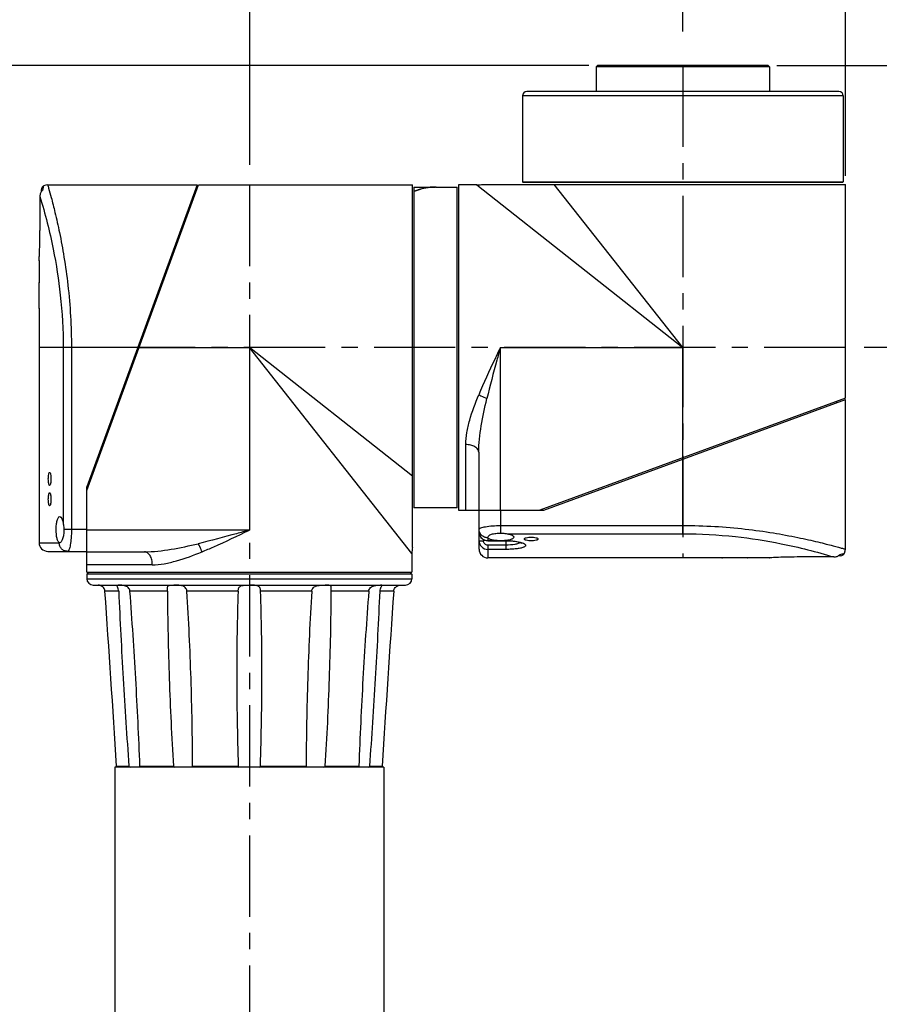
# Model space of a CAD drawing. Header units: millimetres. Extents: x 12 to 2508, y 25 to 1770.
# Tile 35 of 52: x 1537 to 1735, y 1171 to 1398. Entities that reach past the tile are written whole.
import ezdxf

# ---------------------------------------------------------------- set-up
doc = ezdxf.new("R2010")
doc.units = ezdxf.units.MM
doc.linetypes.add('CENTER', pattern=[0.6, 0.375, -0.075, 0.075, -0.075])
for name, color, linetype in [('ARM1_ABL4', 7, 'Continuous'), ('ARM1_PIPE_PBL5', 7, 'Continuous'), ('ARM2_ABL33', 7, 'Continuous'), ('COVER_S_PBL24', 7, 'Continuous'), ('COVER_S_PBL30', 7, 'Continuous'), ('FLANGE_E_PBL3', 7, 'Continuous'), ('FLANGE_J5_PBL34', 7, 'Continuous'), ('HOLDER_S_PBL18', 7, 'Continuous'), ('HOLDER_S_PBL37', 7, 'Continuous'), ('MODULE_S_ABL17', 7, 'Continuous'), ('MODULE_S_ABL2', 7, 'Continuous'), ('new_view_6_VBL0', 7, 'Continuous'), ('PIPE2_PBL43', 7, 'Continuous'), ('RING_S_PBL44', 7, 'Continuous')]:
    doc.layers.add(name, color=color, linetype=linetype)
doc.styles.get("Standard").update_dxf_attribs({"font": 'arial.ttf'})
doc.dimstyles.new('DIMSTYLE_4', dxfattribs={"dimtxt": 16, "dimasz": 12, "dimexe": 1, "dimexo": 0.5, "dimgap": 1, "dimtad": 1, "dimdsep": 46, "dimtxsty": 'Standard', "dimblk": '_FILLED', "dimblk1": '_FILLED', "dimblk2": '_FILLED', "dimcen": 0.09, "dimclrt": 134, "dimazin": 2, "dimtp": 0.5, "dimtm": 0.5, "dimtfac": 1, "dimtofl": 0, "dimtmove": 0, "dimatfit": 3, "dimldrblk": '_FILLED', "dimfxl": 1, "dimtolj": 1, "dimarcsym": 0})
doc.dimstyles.new('DIMSTYLE_6', dxfattribs={"dimtxt": 16, "dimasz": 12, "dimexe": 1, "dimexo": 0.5, "dimgap": 1, "dimtad": 1, "dimdec": 0, "dimdsep": 46, "dimtxsty": 'Standard', "dimblk": '_FILLED', "dimblk1": '_FILLED', "dimblk2": '_FILLED', "dimcen": 0.09, "dimclrt": 134, "dimazin": 2, "dimtp": 1.2, "dimtm": 1.2, "dimtfac": 1, "dimtdec": 0, "dimtofl": 0, "dimtmove": 0, "dimatfit": 3, "dimldrblk": '_FILLED', "dimfxl": 1, "dimtolj": 1, "dimarcsym": 0})
doc.dimstyles.new('DIMSTYLE_7', dxfattribs={"dimtxt": 10, "dimasz": 6, "dimexe": 1, "dimexo": 0.5, "dimtad": 1, "dimdsep": 46, "dimtxsty": 'Standard', "dimblk": '_FILLED', "dimblk1": '_FILLED', "dimblk2": '_FILLED', "dimcen": 0.09, "dimclrt": 134, "dimazin": 2, "dimtp": 0.2, "dimtm": 0.2, "dimtfac": 1, "dimtofl": 0, "dimtmove": 0, "dimatfit": 1, "dimldrblk": '_FILLED', "dimfxl": 1, "dimtolj": 1, "dimarcsym": 0})
doc.dimstyles.new('DIMSTYLE_8', dxfattribs={"dimtxt": 10, "dimasz": 6, "dimexe": 1, "dimexo": 0.5, "dimtad": 1, "dimdec": 3, "dimdsep": 46, "dimtxsty": 'Standard', "dimblk": '_FILLED', "dimblk1": '_FILLED', "dimblk2": '_FILLED', "dimcen": 0.09, "dimclrt": 134, "dimazin": 2, "dimtol": 1, "dimtp": 0.015, "dimtfac": 0.6, "dimtdec": 3, "dimtofl": 0, "dimtmove": 0, "dimatfit": 1, "dimldrblk": '_FILLED', "dimfxl": 1, "dimtolj": 1, "dimarcsym": 0})

# ---------------------------------------------------------------- blocks, each defined once
blk = doc.blocks.new('COVER_S_PBL24', base_point=(2199.77, 1612.85))
at = {"layer": 'COVER_S_PBL24', "color": 7}
for p, q in [((2183.52, 1655.1), (2218.02, 1655.1)), ((2218.02, 1655.1), (2192.52, 1585.5)), ((2182.02, 1653.96), (2182.02, 1653.48)), ((2181.72, 1652.42), (2181.72, 1644.6)), ((2181.52, 1637.63), (2181.52, 1637.6)), ((2181.52, 1637.6), (2181.52, 1632.6)), ((2181.52, 1632.6), (2181.52, 1632.5)), ((2181.52, 1626.7), (2181.52, 1626.6)), ((2181.52, 1626.69), (2181.52, 1626.6)), ((2181.52, 1626.6), (2181.52, 1572.6)), ((2192.52, 1574.1), (2192.52, 1585.5)), ((2186.29, 1572.6), (2186.22, 1572.6)), ((2183.52, 1570.6), (2192.52, 1570.6))]:
    blk.add_line(p, q, dxfattribs=at)
at = {"layer": 'COVER_S_PBL24', "color": 2}
for p, q in [((2187.08, 1617.6), (2187.08, 1577.09)), ((2204.28, 1617.6), (2187.08, 1617.6)), ((2188.98, 1617.6), (2188.98, 1575.6)), ((2192.52, 1575.6), (2187.25, 1575.6)), ((2181.52, 1572.6), (2186.16, 1572.6))]:
    blk.add_line(p, q, dxfattribs=at)
at = {"layer": 'COVER_S_PBL24', "color": 7}
for points in [[(2183.52, 1655.1), (2183.11, 1655.05), (2182.57, 1654.86), (2182.52, 1654.83)], [(2182.52, 1654.83), (2182.41, 1654.76), (2182.2, 1654.54), (2182.06, 1654.26), (2182.02, 1653.96)]]:
    blk.add_lwpolyline(points, dxfattribs=at)
for centre, radius, start, end in [((2183.71, 1652.46), 1.98, 134.2954, 137.9221), ((2061.52, 1629.6), 120.04, 0.0002, 1.4323), ((2183.52, 1572.6), 2, 180, 270)]:
    blk.add_arc(centre, radius, start, end, dxfattribs=at)
at = {"layer": 'COVER_S_PBL24', "color": 2}
for centre, radius, start, end in [((2188.22, 1572.6), 2.06, 180.0001, 180.4701), ((2186.16, 1572.84), 0.248, 270.0743, 275.0645)]:
    blk.add_arc(centre, radius, start, end, dxfattribs=at)
for points, knots in [([(2183.52, 1655.1), (2183.59, 1654.86), (2183.85, 1653.9), (2184.44, 1651.79), (2185.29, 1648.38), (2186.32, 1643.79), (2187.35, 1638.21), (2188.58, 1629.39), (2188.98, 1622.4), (2188.98, 1617.6)], [0, 0, 0, 0, 0.019885, 0.07841, 0.172471, 0.297679, 0.448936, 0.620664, 1, 1, 1, 1]), ([(2182.52, 1654.83), (2182.51, 1654.83), (2182.51, 1654.8), (2182.5, 1654.76), (2182.49, 1654.69), (2182.47, 1654.59), (2182.44, 1654.46), (2182.39, 1654.22), (2182.36, 1654.02), (2182.33, 1653.88)], [0, 0, 0, 0, 0.015535, 0.060115, 0.134208, 0.239266, 0.376721, 0.547586, 1, 1, 1, 1]), ([(2181.72, 1652.42), (2182.93, 1648.42), (2184.83, 1640.9), (2186.66, 1629.24), (2187.08, 1621.64), (2187.08, 1617.6)], [0, 0, 0, 0, 0.355025, 0.6571, 1, 1, 1, 1]), ([(2188.98, 1575.6), (2188.98, 1574.95), (2188.94, 1573.76), (2188.77, 1572.22), (2188.53, 1571.21), (2188.3, 1570.72), (2188.15, 1570.6), (2188.08, 1570.6)], [0, 0, 0, 0, 0.370978, 0.685645, 0.900141, 0.962847, 1, 1, 1, 1]), ([(2188.08, 1570.6), (2187.83, 1570.6), (2187.33, 1570.7), (2186.69, 1571.14), (2186.26, 1571.8), (2186.16, 1572.32), (2186.16, 1572.58)], [0, 0, 0, 0, 0.245447, 0.493519, 0.745386, 1, 1, 1, 1])]:
    blk.add_open_spline(points, degree=3, knots=knots, dxfattribs=at)
at = {"layer": 'COVER_S_PBL24', "color": 7}
for points in [[(2181.87, 1653.19), (2181.77, 1652.95), (2181.72, 1652.68), (2181.72, 1652.42)], [(2182.24, 1653.79), (2182.09, 1653.61), (2181.96, 1653.41), (2181.87, 1653.19)]]:
    blk.add_open_spline(points, degree=3, dxfattribs=at)
for points, knots in [([(2181.52, 1637.6), (2181.5, 1637.42), (2181.56, 1638.37), (2181.58, 1638.77), (2181.65, 1640.18), (2181.7, 1642.02), (2181.72, 1643.7), (2181.72, 1644.6)], [0, 0, 0, 0, 0.076215, 0.168696, 0.293087, 0.617447, 1, 1, 1, 1]), ([(2181.52, 1626.6), (2181.52, 1626.67), (2181.52, 1626.97), (2181.54, 1627.58), (2181.55, 1628.51), (2181.55, 1629.21), (2181.55, 1629.6)], [0, 0, 0, 0, 0.076144, 0.29291, 0.617307, 1, 1, 1, 1]), ([(2183.65, 1587.3), (2183.65, 1587.49), (2183.66, 1587.84), (2183.72, 1588.32), (2183.78, 1588.62), (2183.89, 1588.8), (2183.94, 1588.8)], [0, 0, 0, 0, 0.369755, 0.68321, 0.897619, 1, 1, 1, 1]), ([(2183.94, 1585.8), (2183.89, 1585.8), (2183.78, 1585.97), (2183.72, 1586.27), (2183.66, 1586.75), (2183.65, 1587.1), (2183.65, 1587.3)], [0, 0, 0, 0, 0.102382, 0.31679, 0.630245, 1, 1, 1, 1]), ([(2183.94, 1588.8), (2184, 1588.8), (2184.11, 1588.62), (2184.18, 1588.32), (2184.25, 1587.84), (2184.26, 1587.49), (2184.26, 1587.3)], [0, 0, 0, 0, 0.103383, 0.31819, 0.631085, 1, 1, 1, 1]), ([(2184.26, 1587.3), (2184.26, 1587.1), (2184.25, 1586.75), (2184.18, 1586.27), (2184.11, 1585.97), (2184, 1585.8), (2183.94, 1585.8)], [0, 0, 0, 0, 0.368913, 0.681808, 0.896616, 1, 1, 1, 1]), ([(2183.65, 1582.6), (2183.65, 1582.79), (2183.66, 1583.14), (2183.72, 1583.62), (2183.78, 1583.92), (2183.89, 1584.1), (2183.94, 1584.1)], [0, 0, 0, 0, 0.369755, 0.68321, 0.897619, 1, 1, 1, 1]), ([(2183.94, 1581.1), (2183.89, 1581.1), (2183.78, 1581.27), (2183.72, 1581.57), (2183.66, 1582.05), (2183.65, 1582.4), (2183.65, 1582.6)], [0, 0, 0, 0, 0.102382, 0.31679, 0.630245, 1, 1, 1, 1]), ([(2183.94, 1584.1), (2184, 1584.1), (2184.11, 1583.92), (2184.18, 1583.62), (2184.25, 1583.14), (2184.26, 1582.79), (2184.26, 1582.6)], [0, 0, 0, 0, 0.103383, 0.31819, 0.631085, 1, 1, 1, 1]), ([(2184.26, 1582.6), (2184.26, 1582.4), (2184.25, 1582.05), (2184.18, 1581.57), (2184.11, 1581.27), (2184, 1581.1), (2183.94, 1581.1)], [0, 0, 0, 0, 0.368913, 0.681808, 0.896616, 1, 1, 1, 1]), ([(2185.46, 1575.6), (2185.46, 1575.99), (2185.5, 1576.71), (2185.63, 1577.55), (2185.81, 1578.09), (2185.96, 1578.4), (2186.16, 1578.6), (2186.29, 1578.6)], [0, 0, 0, 0, 0.360277, 0.66585, 0.785509, 0.879751, 1, 1, 1, 1]), ([(2186.29, 1578.6), (2186.49, 1578.6), (2186.76, 1578.21), (2186.95, 1577.69), (2187.04, 1577.3), (2187.08, 1577.09)], [0, 0, 0, 0, 0.338756, 0.6312, 1, 1, 1, 1]), ([(2187.08, 1577.09), (2187.1, 1576.97), (2187.19, 1576.48), (2187.25, 1575.98), (2187.25, 1575.6)], [0, 0, 0, 0, 0.235411, 1, 1, 1, 1]), ([(2186.22, 1572.6), (2186.09, 1572.64), (2185.84, 1572.97), (2185.53, 1573.96), (2185.46, 1574.91), (2185.46, 1575.6)], [0, 0, 0, 0, 0.129193, 0.348262, 1, 1, 1, 1]), ([(2187.25, 1575.6), (2187.25, 1575.2), (2187.2, 1574.48), (2187.03, 1573.64), (2186.81, 1573.1), (2186.64, 1572.79), (2186.42, 1572.6), (2186.29, 1572.6)], [0, 0, 0, 0, 0.356905, 0.660298, 0.780317, 0.876063, 1, 1, 1, 1])]:
    blk.add_open_spline(points, degree=3, knots=knots, dxfattribs=at)
at = {"layer": 'COVER_S_PBL24', "color": 2}
blk.add_open_spline([(2186.22, 1572.6), (2186.21, 1572.6), (2186.19, 1572.6), (2186.18, 1572.6)], degree=3, dxfattribs=at)
blk = doc.blocks.new('HOLDER_S_PBL37', base_point=(2230.07, 1610.45))
at = {"layer": 'HOLDER_S_PBL37', "color": 7}
for p, q in [((2192.52, 1584.6), (2218.32, 1655.1)), ((2218.32, 1655.1), (2267.62, 1655.1)), ((2267.62, 1571.51), (2267.62, 1655.1)), ((2217.28, 1653.1), (2217.59, 1653.1)), ((2192.52, 1565.8), (2192.52, 1584.6)), ((2192.52, 1570.5), (2205.85, 1570.5)), ((2267.52, 1570.1), (2267.52, 1565.8)), ((2192.52, 1565.8), (2267.52, 1565.8))]:
    blk.add_line(p, q, dxfattribs=at)
at = {"layer": 'HOLDER_S_PBL37', "color": 2}
for p, q in [((2204.28, 1617.6), (2230.02, 1617.6)), ((2230.02, 1617.6), (2230.02, 1575.5)), ((2267.52, 1570.1), (2230.02, 1617.6)), ((2267.62, 1587.91), (2230.02, 1617.6)), ((2230.02, 1575.5), (2192.52, 1575.5)), ((2207.64, 1567.5), (2192.52, 1567.5))]:
    blk.add_line(p, q, dxfattribs=at)
at = {"layer": 'HOLDER_S_PBL37', "color": 7}
blk.add_arc((2277.53, 1570.1), 10.01, 171.8955, 179.9942, dxfattribs=at)
at = {"layer": 'HOLDER_S_PBL37', "color": 2}
for points, knots in [([(2230.02, 1575.5), (2229.03, 1575.22), (2225.11, 1574.14), (2221.19, 1573.08), (2218.22, 1572.37)], [0, 0, 0, 0, 0.251279, 1, 1, 1, 1]), ([(2219.1, 1570.5), (2220.01, 1570.87), (2223.69, 1572.45), (2227.3, 1574.19), (2230.02, 1575.5)], [0, 0, 0, 0, 0.245874, 1, 1, 1, 1]), ([(2205.85, 1570.5), (2207.9, 1570.5), (2212.07, 1571), (2216.15, 1571.88), (2218.22, 1572.37)], [0, 0, 0, 0, 0.489936, 1, 1, 1, 1]), ([(2219.1, 1570.5), (2219.04, 1570.67), (2218.79, 1571.31), (2218.49, 1571.94), (2218.22, 1572.37)], [0, 0, 0, 0, 0.263076, 1, 1, 1, 1]), ([(2207.64, 1567.5), (2207.64, 1567.88), (2207.56, 1568.62), (2207.19, 1569.59), (2206.63, 1570.3), (2206.09, 1570.5), (2205.85, 1570.5)], [0, 0, 0, 0, 0.304409, 0.580241, 0.809815, 1, 1, 1, 1]), ([(2207.64, 1567.5), (2208.56, 1567.5), (2210.45, 1567.7), (2214.32, 1568.64), (2217.18, 1569.71), (2219.1, 1570.5)], [0, 0, 0, 0, 0.231676, 0.477405, 1, 1, 1, 1])]:
    blk.add_open_spline(points, degree=3, knots=knots, dxfattribs=at)
blk = doc.blocks.new('MODULE_S_ABL2', base_point=(2058.872, 1416.348))
at = {"layer": 'COVER_S_PBL24'}
blk.add_blockref('COVER_S_PBL24', (2199.766, 1612.848), dxfattribs=at)
at = {"layer": 'HOLDER_S_PBL37'}
blk.add_blockref('HOLDER_S_PBL37', (2230.067, 1610.446), dxfattribs=at)
blk = doc.blocks.new('_FILLED')
at = {"color": 0, "linetype": 'ByBlock'}
blk.add_solid([(0, 0), (-1, 0.2), (-1, -0.2)], dxfattribs=at)
blk = doc.blocks.new('*D14')
at = {"color": 134, "transparency": 16777216}
for p, q in [((2308.32, 1682.6), (1898.52, 1682.6)), ((1902.52, 1682.6), (1902.52, 1162.6)), ((1902.52, 642.6), (1902.52, 1162.6)), ((2153.52, 642.6), (1898.52, 642.6))]:
    blk.add_line(p, q, dxfattribs=at)
at = {"color": 134, "transparency": 16777216, "xscale": 12, "yscale": 12, "zscale": 12}
for p, rotation in [((1902.52, 1682.6), 90), ((1902.52, 642.6), 270)]:
    blk.add_blockref('_FILLED', p, dxfattribs=dict(at, rotation=rotation))
at = {"color": 134, "transparency": 16777216, "insert": (1882.52, 1162.6), "char_height": 16, "width": 49.0667, "attachment_point": 2, "rotation": 90, "line_spacing_factor": 0.9}
blk.add_mtext('1040', dxfattribs=at)
blk = doc.blocks.new('*D16')
at = {"color": 134, "transparency": 16777216}
for p, q in [((2230.02, 1726.6), (2230.02, 1668.97)), ((2330.02, 1690.45), (2330.02, 1726.6)), ((2230.02, 1722.6), (2280.02, 1722.6)), ((2330.02, 1722.6), (2280.02, 1722.6))]:
    blk.add_line(p, q, dxfattribs=at)
at = {"color": 134, "transparency": 16777216, "xscale": 12, "yscale": 12, "zscale": 12, "rotation": 180}
blk.add_blockref('_FILLED', (2230.02, 1722.6), dxfattribs=at)
at = {"color": 134, "transparency": 16777216, "xscale": 12, "yscale": 12, "zscale": 12}
blk.add_blockref('_FILLED', (2330.02, 1722.6), dxfattribs=at)
at = {"color": 134, "transparency": 16777216, "insert": (2280.02, 1742.6), "char_height": 16, "width": 36.8, "attachment_point": 2, "line_spacing_factor": 0.9}
blk.add_mtext('100', dxfattribs=at)
blk = doc.blocks.new('*D17')
at = {"color": 134, "transparency": 16777216}
for p, q in [((2330.02, 1705.8), (2330.02, 1726.6)), ((2367.52, 1657.2), (2367.52, 1726.6)), ((2330.02, 1722.6), (2348.77, 1722.6)), ((2367.52, 1722.6), (2348.77, 1722.6)), ((2348.77, 1722.6), (2446.74, 1722.6))]:
    blk.add_line(p, q, dxfattribs=at)
at = {"color": 134, "transparency": 16777216, "xscale": 12, "yscale": 12, "zscale": 12, "rotation": 180}
blk.add_blockref('_FILLED', (2330.02, 1722.6), dxfattribs=at)
at = {"color": 134, "transparency": 16777216, "xscale": 12, "yscale": 12, "zscale": 12}
blk.add_blockref('_FILLED', (2367.52, 1722.6), dxfattribs=at)
at = {"color": 134, "transparency": 16777216, "insert": (2391.56, 1742.6), "char_height": 16, "width": 55.1704, "attachment_point": 1, "line_spacing_factor": 0.9}
blk.add_mtext('(37.5)', dxfattribs=at)
blk = doc.blocks.new('*D18')
at = {"color": 134, "transparency": 16777216}
for p, q in [((2351.72, 1682.6), (2411.52, 1682.6)), ((2407.52, 1682.6), (2407.52, 1650.1)), ((2407.52, 1617.6), (2407.52, 1650.1)), ((2411.52, 1617.6), (2371.81, 1617.6))]:
    blk.add_line(p, q, dxfattribs=at)
at = {"color": 134, "transparency": 16777216, "xscale": 12, "yscale": 12, "zscale": 12}
for p, rotation in [((2407.52, 1682.6), 90), ((2407.52, 1617.6), 270)]:
    blk.add_blockref('_FILLED', p, dxfattribs=dict(at, rotation=rotation))
at = {"color": 134, "transparency": 16777216, "insert": (2387.52, 1650.1), "char_height": 16, "width": 24.5333, "attachment_point": 2, "rotation": 90, "line_spacing_factor": 0.9}
blk.add_mtext('65', dxfattribs=at)
blk = doc.blocks.new('*D15')
at = {"color": 134, "transparency": 16777216}
for p, q in [((2095.02, 1242.64), (2095.02, 1726.6)), ((2230.02, 1726.6), (2230.02, 1659.71)), ((2095.02, 1722.6), (2162.52, 1722.6)), ((2230.02, 1722.6), (2162.52, 1722.6))]:
    blk.add_line(p, q, dxfattribs=at)
at = {"color": 134, "transparency": 16777216, "xscale": 12, "yscale": 12, "zscale": 12, "rotation": 180}
blk.add_blockref('_FILLED', (2095.02, 1722.6), dxfattribs=at)
at = {"color": 134, "transparency": 16777216, "xscale": 12, "yscale": 12, "zscale": 12}
blk.add_blockref('_FILLED', (2230.02, 1722.6), dxfattribs=at)
at = {"color": 134, "transparency": 16777216, "insert": (2162.52, 1742.6), "char_height": 16, "width": 36.8, "attachment_point": 2, "line_spacing_factor": 0.9}
blk.add_mtext('135', dxfattribs=at)
blk = doc.blocks.new('*D24')
at = {"color": 134, "transparency": 16777216}
for p, q in [((2022.52, 1232.6), (2022.52, 1766.6)), ((2367.52, 1657.2), (2367.52, 1766.6)), ((2022.52, 1762.6), (2195.02, 1762.6)), ((2367.52, 1762.6), (2195.02, 1762.6))]:
    blk.add_line(p, q, dxfattribs=at)
at = {"color": 134, "transparency": 16777216, "xscale": 12, "yscale": 12, "zscale": 12, "rotation": 180}
blk.add_blockref('_FILLED', (2022.52, 1762.6), dxfattribs=at)
at = {"color": 134, "transparency": 16777216, "xscale": 12, "yscale": 12, "zscale": 12}
blk.add_blockref('_FILLED', (2367.52, 1762.6), dxfattribs=at)
at = {"color": 134, "transparency": 16777216, "insert": (2195.02, 1782.6), "char_height": 16, "width": 50.3111, "attachment_point": 2, "line_spacing_factor": 0.9}
blk.add_mtext('(345)', dxfattribs=at)
blk = doc.blocks.new('COVER_S_PBL30', base_point=(2325.27, 1587.35))
at = {"layer": 'COVER_S_PBL30', "color": 7}
for p, q in [((2297.92, 1580.1), (2367.52, 1605.6)), ((2367.52, 1571.1), (2367.52, 1605.6)), ((2283.02, 1571.1), (2283.02, 1580.1)), ((2286.52, 1580.1), (2297.92, 1580.1)), ((2285.03, 1573.8), (2285.02, 1573.87)), ((2285.02, 1573.04), (2289.22, 1573.04)), ((2339.02, 1569.1), (2285.02, 1569.1)), ((2339.02, 1569.1), (2339.12, 1569.1)), ((2344.92, 1569.1), (2345.02, 1569.1)), ((2344.92, 1569.1), (2345.02, 1569.1)), ((2350.02, 1569.1), (2345.02, 1569.1)), ((2350.02, 1569.1), (2350.06, 1569.1)), ((2364.84, 1569.3), (2357.02, 1569.3)), ((2366.38, 1569.6), (2365.9, 1569.6))]:
    blk.add_line(p, q, dxfattribs=at)
at = {"layer": 'COVER_S_PBL30', "color": 2}
for p, q in [((2330.02, 1574.66), (2330.02, 1591.86)), ((2288.02, 1574.83), (2288.02, 1580.1)), ((2288.02, 1576.56), (2330.02, 1576.56)), ((2285.02, 1573.74), (2285.02, 1573.04)), ((2289.51, 1574.66), (2330.02, 1574.66)), ((2283.02, 1573.05), (2284.02, 1573.05)), ((2284.02, 1573.34), (2284.02, 1573.05)), ((2285.02, 1573.08), (2287.06, 1573.08)), ((2285.02, 1572.04), (2285.02, 1569.1)), ((2289.22, 1572.04), (2285.02, 1572.04)), ((2288.97, 1573.08), (2289.22, 1573.08)), ((2289.22, 1571.05), (2289.22, 1573.08)), ((2289.22, 1571.05), (2285.02, 1571.05))]:
    blk.add_line(p, q, dxfattribs=at)
at = {"layer": 'COVER_S_PBL30', "color": 7}
for points in [[(2283.02, 1575.08), (2283.04, 1574.77), (2283.18, 1574.28), (2283.44, 1573.83), (2283.8, 1573.46), (2284.24, 1573.2), (2284.73, 1573.07), (2285.02, 1573.04)], [(2289.22, 1573.04), (2289.95, 1573.03), (2290.85, 1572.96), (2291.66, 1572.84), (2292.27, 1572.7), (2292.65, 1572.58), (2292.85, 1572.49), (2292.89, 1572.47)], [(2367.25, 1570.09), (2367.28, 1570.15), (2367.47, 1570.69), (2367.52, 1571.1)], [(2366.38, 1569.6), (2366.68, 1569.64), (2366.96, 1569.78), (2367.18, 1569.99), (2367.25, 1570.1)]]:
    blk.add_lwpolyline(points, dxfattribs=at)
at = {"layer": 'COVER_S_PBL30', "color": 2}
for centre, radius, start, end in [((2285.02, 1575.08), 2, 179.9825, 269.9761), ((2285.02, 1575.8), 2.06, 269.5475, 269.9999), ((2285.02, 1573.05), 2, 179.9957, 269.9925), ((2291.46, 1568.51), 4.33, 69.8881, 70.7773)]:
    blk.add_arc(centre, radius, start, end, dxfattribs=at)
at = {"layer": 'COVER_S_PBL30', "color": 7}
for centre, radius, start, end in [((2285.02, 1571.1), 2, 180, 270), ((2342.02, 1449.09), 120.04, 90.0002, 91.4323), ((2364.88, 1571.29), 1.98, 312.078, 315.7043)]:
    blk.add_arc(centre, radius, start, end, dxfattribs=at)
at = {"layer": 'COVER_S_PBL30', "color": 2}
for points, knots in [([(2283.02, 1575.66), (2283.02, 1575.72), (2283.14, 1575.88), (2283.63, 1576.11), (2284.64, 1576.34), (2286.19, 1576.52), (2287.37, 1576.56), (2288.02, 1576.56)], [0, 0, 0, 0, 0.037151, 0.09985, 0.314351, 0.629026, 1, 1, 1, 1]), ([(2285, 1573.74), (2284.74, 1573.74), (2284.22, 1573.84), (2283.57, 1574.27), (2283.12, 1574.9), (2283.02, 1575.41), (2283.02, 1575.66)], [0, 0, 0, 0, 0.254544, 0.506373, 0.754489, 1, 1, 1, 1]), ([(2330.02, 1576.56), (2332.47, 1576.56), (2337.28, 1576.42), (2344.24, 1575.82), (2350.63, 1574.93), (2355.48, 1574.03), (2358.9, 1573.29), (2361.08, 1572.79), (2362.97, 1572.32), (2364.53, 1571.92), (2365.79, 1571.58), (2366.57, 1571.37), (2367.11, 1571.21), (2367.25, 1571.18), (2367.58, 1571.07), (2367.52, 1571.1)], [0, 0, 0, 0, 0.193425, 0.379421, 0.551117, 0.702351, 0.768536, 0.827548, 0.878764, 0.9216, 0.955533, 0.980118, 0.988792, 0.995012, 1, 1, 1, 1]), ([(2330.02, 1574.66), (2334.06, 1574.66), (2341.66, 1574.24), (2353.32, 1572.41), (2360.84, 1570.51), (2364.84, 1569.3)], [0, 0, 0, 0, 0.3429, 0.644974, 1, 1, 1, 1]), ([(2285.02, 1572.04), (2284.76, 1572.04), (2284.23, 1572.26), (2284.02, 1572.8), (2284.02, 1573.05)], [0, 0, 0, 0, 0.499592, 1, 1, 1, 1]), ([(2289.22, 1573.08), (2289.91, 1573.08), (2291.14, 1573), (2292.37, 1572.77), (2292.88, 1572.59)], [0, 0, 0, 0, 0.560724, 1, 1, 1, 1]), ([(2292.52, 1572.63), (2292.37, 1572.52), (2291.95, 1572.34), (2290.85, 1572.09), (2289.9, 1572.04), (2289.22, 1572.04)], [0, 0, 0, 0, 0.163766, 0.396179, 1, 1, 1, 1]), ([(2292.94, 1572.57), (2293.13, 1572.5), (2293.38, 1572.4), (2293.63, 1572.19), (2293.72, 1572.05), (2293.72, 1571.89), (2293.62, 1571.75), (2293.44, 1571.63), (2293.2, 1571.52), (2292.88, 1571.41), (2292.34, 1571.28), (2291.52, 1571.16), (2290.41, 1571.07), (2289.63, 1571.05), (2289.22, 1571.05)], [0, 0, 0, 0, 0.103332, 0.139101, 0.166272, 0.189678, 0.21663, 0.252267, 0.29861, 0.356127, 0.424582, 0.59087, 0.787364, 1, 1, 1, 1]), ([(2366.3, 1569.91), (2366.44, 1569.94), (2366.64, 1569.97), (2366.88, 1570.02), (2367.01, 1570.05), (2367.11, 1570.07), (2367.19, 1570.09), (2367.22, 1570.09), (2367.25, 1570.1), (2367.25, 1570.1)], [0, 0, 0, 0, 0.452428, 0.622623, 0.76004, 0.866147, 0.941344, 0.985823, 1, 1, 1, 1])]:
    blk.add_open_spline(points, degree=3, knots=knots, dxfattribs=at)
at = {"layer": 'COVER_S_PBL30', "color": 7}
for points, knots in [([(2285.02, 1573.87), (2285.02, 1574), (2285.21, 1574.21), (2285.53, 1574.39), (2286.06, 1574.61), (2286.9, 1574.78), (2287.63, 1574.83), (2288.02, 1574.83)], [0, 0, 0, 0, 0.123919, 0.219665, 0.339694, 0.64311, 1, 1, 1, 1]), ([(2287.06, 1573.08), (2286.58, 1573.12), (2285.93, 1573.22), (2285.25, 1573.5), (2285.05, 1573.7), (2285.03, 1573.8)], [0, 0, 0, 0, 0.650706, 0.86335, 1, 1, 1, 1]), ([(2288.02, 1574.83), (2288.15, 1574.83), (2288.65, 1574.81), (2289.15, 1574.72), (2289.51, 1574.66)], [0, 0, 0, 0, 0.260756, 1, 1, 1, 1]), ([(2291.02, 1573.87), (2291.02, 1573.77), (2290.91, 1573.61), (2290.69, 1573.47), (2290.34, 1573.32), (2289.76, 1573.17), (2289.25, 1573.1), (2288.97, 1573.08)], [0, 0, 0, 0, 0.128667, 0.220665, 0.335399, 0.631183, 1, 1, 1, 1]), ([(2289.51, 1574.66), (2289.72, 1574.62), (2290.11, 1574.53), (2290.63, 1574.33), (2291.02, 1574.07), (2291.02, 1573.87)], [0, 0, 0, 0, 0.368796, 0.661229, 1, 1, 1, 1]), ([(2293.45, 1573.44), (2293.45, 1573.51), (2293.61, 1573.66), (2294.13, 1573.83), (2294.64, 1573.89), (2295.02, 1573.89)], [0, 0, 0, 0, 0.119084, 0.333763, 1, 1, 1, 1]), ([(2295.02, 1573.02), (2294.64, 1573.02), (2294.19, 1573.05), (2293.72, 1573.2), (2293.55, 1573.27), (2293.45, 1573.38), (2293.45, 1573.44)], [0, 0, 0, 0, 0.6676, 0.787748, 0.882103, 1, 1, 1, 1]), ([(2295.02, 1573.89), (2295.39, 1573.89), (2295.9, 1573.83), (2296.43, 1573.66), (2296.59, 1573.51), (2296.59, 1573.44)], [0, 0, 0, 0, 0.666244, 0.880911, 1, 1, 1, 1]), ([(2296.59, 1573.44), (2296.59, 1573.38), (2296.48, 1573.27), (2296.32, 1573.2), (2295.84, 1573.05), (2295.39, 1573.02), (2295.02, 1573.02)], [0, 0, 0, 0, 0.117889, 0.212245, 0.3324, 1, 1, 1, 1]), ([(2288.02, 1573.05), (2287.78, 1573.05), (2287.46, 1573.05), (2287.14, 1573.07), (2287.06, 1573.08)], [0, 0, 0, 0, 0.755742, 1, 1, 1, 1]), ([(2288.97, 1573.08), (2288.89, 1573.07), (2288.58, 1573.05), (2288.26, 1573.05), (2288.02, 1573.05)], [0, 0, 0, 0, 0.244258, 1, 1, 1, 1]), ([(2345.02, 1569.1), (2344.94, 1569.1), (2344.65, 1569.1), (2344.03, 1569.12), (2343.11, 1569.13), (2342.4, 1569.13), (2342.02, 1569.13)], [0, 0, 0, 0, 0.076144, 0.29291, 0.617307, 1, 1, 1, 1]), ([(2357.02, 1569.3), (2356.12, 1569.3), (2354.47, 1569.28), (2352.32, 1569.22), (2350.88, 1569.14), (2350.19, 1569.11), (2350.02, 1569.1)], [0, 0, 0, 0, 0.382551, 0.706911, 0.923785, 1, 1, 1, 1])]:
    blk.add_open_spline(points, degree=3, knots=knots, dxfattribs=at)
at = {"layer": 'COVER_S_PBL30', "color": 2}
blk.add_open_spline([(2285.02, 1573.74), (2285.02, 1573.76), (2285.02, 1573.78), (2285.03, 1573.8)], degree=3, dxfattribs=at)
at = {"layer": 'COVER_S_PBL30', "color": 7}
for points in [[(2364.84, 1569.3), (2365.1, 1569.3), (2365.37, 1569.35), (2365.61, 1569.45)], [(2365.61, 1569.45), (2365.83, 1569.54), (2366.03, 1569.66), (2366.21, 1569.82)]]:
    blk.add_open_spline(points, degree=3, dxfattribs=at)
blk = doc.blocks.new('FLANGE_J5_PBL34', base_point=(2230.02, 1543.3))
at = {"layer": 'FLANGE_J5_PBL34', "color": 7}
for p, q in [((2193.02, 1565.8), (2192.52, 1565.3)), ((2192.52, 1565.3), (2192.52, 1564.3)), ((2267.52, 1565.3), (2192.52, 1565.3)), ((2267.02, 1565.8), (2267.52, 1565.3)), ((2267.52, 1565.3), (2267.52, 1564.3)), ((2194.02, 1562.8), (2266.02, 1562.8)), ((2199.4, 1521.1), (2202.23, 1521.1)), ((2204.78, 1521.1), (2212.5, 1521.1)), ((2216.92, 1521.03), (2216.92, 1521.1)), ((2216.92, 1521.1), (2227.47, 1521.1)), ((2232.56, 1521.1), (2243.12, 1521.1)), ((2243.12, 1521.1), (2243.12, 1521.03)), ((2247.53, 1521.1), (2255.26, 1521.1)), ((2257.8, 1521.1), (2260.63, 1521.1))]:
    blk.add_line(p, q, dxfattribs=at)
at = {"layer": 'FLANGE_J5_PBL34', "color": 2}
for p, q in [((2192.52, 1564.3), (2267.52, 1564.3)), ((2199.88, 1561.4), (2196.71, 1561.4)), ((2211.12, 1561.4), (2202.47, 1561.4)), ((2227.43, 1561.4), (2215.61, 1561.4)), ((2244.43, 1561.4), (2232.61, 1561.4)), ((2257.57, 1561.4), (2248.91, 1561.4)), ((2263.32, 1561.4), (2260.16, 1561.4))]:
    blk.add_line(p, q, dxfattribs=at)
at = {"layer": 'FLANGE_J5_PBL34', "color": 7}
for centre, radius, start, end in [((2194.02, 1564.3), 1.5, 180, 270), ((2266.02, 1564.3), 1.5, 270, 360), ((-5034.08, 1058.15), 7248.28, 3.661962, 3.981237), ((2772.46, 1542.97), 545.35, 178.0641, 180.0746), ((1687.81, 1542.98), 545.11, 359.925, 1.9364), ((9494.11, 1058.15), 7248.28, 176.018763, 176.338038), ((2835.45, 1541.81), 608.34, 179.9572, 181.95124), ((1624.31, 1541.81), 608.6, 358.04918, 0.04235), ((2142.36, 1462.57), 81.73, 45.4394, 45.7393), ((2212.05, 1532.56), 15.09, 229.407, 231.1859), ((2217.15, 1525.73), 6.56, 224.8983, 228.719), ((2230.04, 1522.53), 2.95, 209.187, 216.1048), ((2229.99, 1522.53), 2.95, 323.8947, 330.8129), ((2245.17, 1521.03), 2.05, 179.9978, 181.0804), ((2245.02, 1521.03), 1.91, 181.0238, 186.9887), ((2242.88, 1525.73), 6.56, 311.2806, 315.1015), ((2247.98, 1532.56), 15.09, 308.8139, 310.5929), ((2317.67, 1462.57), 81.73, 134.2608, 134.5607)]:
    blk.add_arc(centre, radius, start, end, dxfattribs=at)
for points, knots in [([(2196.71, 1561.4), (2196.69, 1561.7), (2196.5, 1562.15), (2196.07, 1562.52), (2195.76, 1562.68), (2195.53, 1562.75), (2195.37, 1562.78), (2195.28, 1562.79), (2195.22, 1562.8), (2195.16, 1562.79), (2195.14, 1562.8), (2195.12, 1562.79), (2195.12, 1562.8)], [0, 0, 0, 0, 0.398478, 0.576573, 0.726732, 0.845114, 0.892037, 0.930654, 0.960867, 0.982562, 0.995633, 1, 1, 1, 1]), ([(2199.4, 1562.75), (2199.4, 1562.79), (2199.6, 1562.8), (2199.7, 1562.8), (2199.79, 1562.8)], [0, 0, 0, 0, 0.269402, 1, 1, 1, 1]), ([(2199.88, 1561.4), (2199.87, 1561.58), (2199.82, 1561.93), (2199.64, 1562.34), (2199.5, 1562.59), (2199.4, 1562.71), (2199.4, 1562.75)], [0, 0, 0, 0, 0.388948, 0.707111, 0.910969, 1, 1, 1, 1]), ([(2202.47, 1561.4), (2202.46, 1561.56), (2202.37, 1561.88), (2201.98, 1562.39), (2201.27, 1562.72), (2200.48, 1562.8), (2200, 1562.8), (2199.79, 1562.8)], [0, 0, 0, 0, 0.14437, 0.288763, 0.568855, 0.815868, 1, 1, 1, 1]), ([(2211.12, 1561.93), (2211.12, 1562.04), (2211.12, 1562.23), (2211.16, 1562.48), (2211.27, 1562.66), (2211.45, 1562.75), (2211.67, 1562.78), (2212.05, 1562.8), (2212.35, 1562.8), (2212.57, 1562.8)], [0, 0, 0, 0, 0.156828, 0.27468, 0.364256, 0.45244, 0.558175, 0.685852, 1, 1, 1, 1]), ([(2215.61, 1561.4), (2215.59, 1561.7), (2215.33, 1562.34), (2214.42, 1562.74), (2213.49, 1562.8), (2212.87, 1562.8), (2212.57, 1562.8)], [0, 0, 0, 0, 0.249101, 0.497694, 0.756772, 1, 1, 1, 1]), ([(2227.43, 1561.4), (2227.43, 1561.54), (2227.46, 1561.81), (2227.58, 1562.18), (2227.79, 1562.47), (2228.09, 1562.65), (2228.43, 1562.74), (2228.96, 1562.8), (2229.37, 1562.8), (2229.65, 1562.8)], [0, 0, 0, 0, 0.139292, 0.265157, 0.376781, 0.484878, 0.600088, 0.725541, 1, 1, 1, 1]), ([(2232.61, 1561.4), (2232.6, 1561.55), (2232.57, 1561.84), (2232.43, 1562.24), (2232.17, 1562.54), (2231.81, 1562.7), (2231.42, 1562.77), (2230.82, 1562.8), (2230.36, 1562.8), (2230.05, 1562.8)], [0, 0, 0, 0, 0.137016, 0.258961, 0.367147, 0.475489, 0.593675, 0.722527, 1, 1, 1, 1]), ([(2244.43, 1561.4), (2244.45, 1561.7), (2244.7, 1562.34), (2245.62, 1562.74), (2246.54, 1562.8), (2247.17, 1562.8), (2247.47, 1562.8)], [0, 0, 0, 0, 0.249101, 0.497694, 0.756772, 1, 1, 1, 1]), ([(2248.92, 1561.93), (2248.92, 1562.04), (2248.91, 1562.23), (2248.88, 1562.48), (2248.77, 1562.66), (2248.58, 1562.75), (2248.37, 1562.78), (2247.99, 1562.8), (2247.68, 1562.8), (2247.47, 1562.8)], [0, 0, 0, 0, 0.156828, 0.27468, 0.364256, 0.45244, 0.558175, 0.685852, 1, 1, 1, 1]), ([(2257.57, 1561.4), (2257.58, 1561.56), (2257.67, 1561.88), (2258.05, 1562.39), (2258.77, 1562.72), (2259.56, 1562.8), (2260.04, 1562.8), (2260.24, 1562.8)], [0, 0, 0, 0, 0.14437, 0.288763, 0.568855, 0.815868, 1, 1, 1, 1]), ([(2260.16, 1561.4), (2260.16, 1561.58), (2260.22, 1561.93), (2260.39, 1562.34), (2260.53, 1562.59), (2260.63, 1562.71), (2260.63, 1562.75)], [0, 0, 0, 0, 0.388948, 0.707111, 0.910969, 1, 1, 1, 1]), ([(2260.63, 1562.75), (2260.63, 1562.79), (2260.43, 1562.8), (2260.34, 1562.8), (2260.24, 1562.8)], [0, 0, 0, 0, 0.269402, 1, 1, 1, 1]), ([(2263.32, 1561.4), (2263.34, 1561.7), (2263.57, 1562.25), (2264.22, 1562.71), (2264.7, 1562.8), (2264.92, 1562.8)], [0, 0, 0, 0, 0.390869, 0.713984, 1, 1, 1, 1]), ([(2199.88, 1561.4), (2200.17, 1554.68), (2200.87, 1541.24), (2201.74, 1527.81), (2202.23, 1521.1)], [0, 0, 0, 0, 0.499756, 1, 1, 1, 1]), ([(2204.78, 1521.1), (2204.52, 1527.82), (2203.87, 1541.26), (2202.99, 1554.69), (2202.47, 1561.4)], [0, 0, 0, 0, 0.499771, 1, 1, 1, 1]), ([(2211.12, 1561.4), (2211.12, 1561.44), (2211.12, 1561.62), (2211.12, 1561.8), (2211.12, 1561.93)], [0, 0, 0, 0, 0.261025, 1, 1, 1, 1]), ([(2211.12, 1561.4), (2211.15, 1554.68), (2211.46, 1541.24), (2212.09, 1527.81), (2212.5, 1521.1)], [0, 0, 0, 0, 0.499728, 1, 1, 1, 1]), ([(2216.92, 1521.1), (2216.9, 1527.81), (2216.65, 1541.26), (2216.04, 1554.69), (2215.61, 1561.4)], [0, 0, 0, 0, 0.499798, 1, 1, 1, 1]), ([(2244.43, 1561.4), (2243.99, 1554.69), (2243.38, 1541.26), (2243.13, 1527.81), (2243.12, 1521.1)], [0, 0, 0, 0, 0.500202, 1, 1, 1, 1]), ([(2247.53, 1521.1), (2247.95, 1527.81), (2248.57, 1541.24), (2248.88, 1554.68), (2248.91, 1561.4)], [0, 0, 0, 0, 0.500272, 1, 1, 1, 1]), ([(2248.91, 1561.4), (2248.91, 1561.44), (2248.91, 1561.62), (2248.92, 1561.8), (2248.92, 1561.93)], [0, 0, 0, 0, 0.261025, 1, 1, 1, 1]), ([(2257.57, 1561.4), (2257.04, 1554.69), (2256.17, 1541.26), (2255.51, 1527.82), (2255.26, 1521.1)], [0, 0, 0, 0, 0.500229, 1, 1, 1, 1]), ([(2257.8, 1521.1), (2258.29, 1527.81), (2259.16, 1541.24), (2259.87, 1554.68), (2260.16, 1561.4)], [0, 0, 0, 0, 0.500244, 1, 1, 1, 1])]:
    blk.add_open_spline(points, degree=3, knots=knots, dxfattribs=at)
for points in [[(2204.95, 1520.8), (2204.89, 1520.9), (2204.84, 1521), (2204.78, 1521.1)], [(2216.9, 1520.8), (2216.91, 1520.87), (2216.92, 1520.95), (2216.92, 1521.03)], [(2255.26, 1521.1), (2255.2, 1521), (2255.14, 1520.9), (2255.09, 1520.8)]]:
    blk.add_open_spline(points, degree=3, dxfattribs=at)
blk = doc.blocks.new('PIPE2_PBL43', base_point=(2230.02, 1383.95))
at = {"layer": 'PIPE2_PBL43', "color": 7}
for p, q in [((2199.02, 1520.8), (2199.02, 1247.1)), ((2261.02, 1520.8), (2199.02, 1520.8)), ((2261.02, 1520.8), (2261.02, 1247.1)), ((2261.02, 1247.1), (2199.02, 1247.1))]:
    blk.add_line(p, q, dxfattribs=at)
blk = doc.blocks.new('ARM2_ABL33', base_point=(2230.02, 1390.5))
at = {"layer": 'FLANGE_J5_PBL34'}
blk.add_blockref('FLANGE_J5_PBL34', (2230.02, 1543.3), dxfattribs=at)
at = {"layer": 'PIPE2_PBL43'}
blk.add_blockref('PIPE2_PBL43', (2230.02, 1383.95), dxfattribs=at)
blk = doc.blocks.new('RING_S_PBL44', base_point=(2272.92, 1617.6))
at = {"layer": 'RING_S_PBL44', "color": 7}
for p, q in [((2267.92, 1654.6), (2267.92, 1580.6)), ((2267.92, 1654.6), (2272.92, 1654.6)), ((2273.09, 1654.6), (2277.92, 1654.6)), ((2277.92, 1580.6), (2277.92, 1654.6)), ((2277.92, 1580.6), (2267.92, 1580.6))]:
    blk.add_line(p, q, dxfattribs=at)
for start, end in [(90.4022, 90.8039), (90, 90.4021)]:
    blk.add_arc((2273.09, 1642.31), 12.29, start, end, dxfattribs=at)
for centre, major_axis, start_param, end_param in [((2272.92, 1617.6), (0, 37), 6.279114, 6.519438), ((2252.92, 1617.6), (64.09, 0), 1.332458, 1.334544)]:
    blk.add_ellipse(centre, major_axis=major_axis, ratio=0.57735, start_param=start_param, end_param=end_param, dxfattribs=at)
blk.add_open_spline([(2272.92, 1654.6), (2272.51, 1654.59), (2270.84, 1654.48), (2269.21, 1654.04), (2268.05, 1653.55)], degree=3, knots=[0, 0, 0, 0, 0.245734, 1, 1, 1, 1], dxfattribs=at)
blk = doc.blocks.new('FLANGE_E_PBL3', base_point=(2209.2845, 1219.5689))
at = {"layer": 'FLANGE_E_PBL3', "color": 7}
for p, q in [((2310.0174, 1682.2964), (2310.3174, 1682.5964)), ((2349.7174, 1682.5964), (2310.3174, 1682.5964)), ((2350.0174, 1682.2964), (2349.7174, 1682.5964)), ((2310.0174, 1682.2964), (2310.0174, 1676.5964)), ((2350.0174, 1682.2964), (2310.0174, 1682.2964)), ((2350.0174, 1682.2964), (2350.0174, 1676.5964)), ((2293.0174, 1675.5964), (2293.0174, 1655.7964)), ((2366.0171, 1676.5964), (2294.0174, 1676.5964)), ((2367.0174, 1675.5964), (2367.0174, 1655.7964)), ((2293.0174, 1655.7964), (2293.1174, 1655.6964)), ((2293.0174, 1655.7964), (2367.0174, 1655.7964)), ((2293.1174, 1655.6964), (2366.9174, 1655.6964)), ((2367.0174, 1655.7964), (2366.9174, 1655.6964))]:
    blk.add_line(p, q, dxfattribs=at)
at = {"layer": 'FLANGE_E_PBL3', "color": 2}
blk.add_line((2367.0174, 1675.5964), (2293.0174, 1675.5964), dxfattribs=at)
at = {"layer": 'FLANGE_E_PBL3', "color": 7}
for centre, start, end in [((2294.0174, 1675.5964), 90, 180), ((2366.0174, 1675.5964), 0, 90)]:
    blk.add_arc(centre, 1, start, end, dxfattribs=at)
at = {"layer": 'FLANGE_E_PBL3', "color": 134}
for base, p1, p2, angle, dimstyle, picture, middle in [((2230.0174, 1722.5964), (2330.0174, 1689.9469), (2230.0174, 1668.4692), 180, 'DIMSTYLE_7', '*D16', (2280.4347, 1722.5964)), ((2407.5158, 1617.5964), (2351.2174, 1682.5964), (2371.3083, 1617.5964), 270, 'DIMSTYLE_8', '*D18', (2407.5158, 1649.905))]:
    dim = blk.add_linear_dim(base=base, p1=p1, p2=p2, angle=angle, dimstyle=dimstyle, override={"dimpost": '<>'}, dxfattribs=at)
    dim.commit()
    dim.dimension.update_dxf_attribs({"geometry": picture, "text_midpoint": middle, "dimtype": 128})
dim = blk.add_linear_dim(base=(2367.5174, 1722.5964), p1=(2330.0174, 1705.3029), p2=(2367.5174, 1656.6964), text='(<>)', dimstyle='DIMSTYLE_7', override={"dimpost": '<>'}, dxfattribs=at)
dim.commit()
dim.dimension.update_dxf_attribs({"geometry": '*D17', "text_midpoint": (2419.1499, 1722.5964), "dimtype": 128})
dim = blk.add_linear_dim(base=(1902.5174, 642.5964), p1=(2308.8174, 1682.5964), p2=(2154.0174, 642.5964), angle=270, dimstyle='DIMSTYLE_6', dxfattribs=at)
dim.commit()
dim.dimension.update_dxf_attribs({"geometry": '*D14', "text_midpoint": (1902.5174, 1163.0002), "dimtype": 128})
blk = doc.blocks.new('ARM1_PIPE_PBL5', base_point=(2125.267, 1338.169))
at = {"layer": 'ARM1_PIPE_PBL5', "color": 134}
dim = blk.add_linear_dim(base=(2230.017, 1722.596), p1=(2095.017, 1242.139), p2=(2230.017, 1659.213), dimstyle='DIMSTYLE_4', dxfattribs=at)
dim.commit()
dim.dimension.update_dxf_attribs({"geometry": '*D15', "text_midpoint": (2162.638, 1722.596), "dimtype": 128})
blk = doc.blocks.new('ARM1_ABL4', base_point=(2125.27, 1326.07))
at = {"layer": 'ARM1_PIPE_PBL5'}
blk.add_blockref('ARM1_PIPE_PBL5', (2125.27, 1338.17), dxfattribs=at)
blk = doc.blocks.new('HOLDER_S_PBL18', base_point=(2195.017, 1506.596))
at = {"layer": 'HOLDER_S_PBL18', "color": 7}
for p, q in [((2278.217, 1655.096), (2278.217, 1580.096)), ((2282.517, 1655.096), (2278.217, 1655.096)), ((2283.928, 1655.196), (2367.517, 1655.196)), ((2367.517, 1605.896), (2367.517, 1655.196)), ((2367.517, 1605.896), (2297.017, 1580.096)), ((2365.517, 1604.864), (2365.517, 1605.164)), ((2282.917, 1593.43), (2282.917, 1580.096)), ((2278.217, 1580.096), (2297.017, 1580.096))]:
    blk.add_line(p, q, dxfattribs=at)
at = {"layer": 'HOLDER_S_PBL18', "color": 2}
for p, q in [((2282.517, 1655.096), (2330.017, 1617.596)), ((2330.017, 1617.596), (2300.333, 1655.196)), ((2287.917, 1580.096), (2287.917, 1617.596)), ((2287.917, 1617.596), (2330.017, 1617.596)), ((2330.017, 1591.857), (2330.017, 1617.596)), ((2279.917, 1580.096), (2279.917, 1595.22))]:
    blk.add_line(p, q, dxfattribs=at)
at = {"layer": 'HOLDER_S_PBL18', "color": 7}
blk.add_arc((2282.516, 1665.109), 10.013, 270.00576, 278.10446, dxfattribs=at)
at = {"layer": 'HOLDER_S_PBL18', "color": 2}
for points, knots in [([(2287.917, 1617.596), (2287.479, 1616.684), (2285.748, 1613.074), (2284.053, 1609.444), (2282.917, 1606.677)], [0, 0, 0, 0, 0.2528914, 1, 1, 1, 1]), ([(2287.917, 1617.596), (2287.644, 1616.612), (2286.556, 1612.693), (2285.496, 1608.766), (2284.792, 1605.803)], [0, 0, 0, 0, 0.2512811, 1, 1, 1, 1]), ([(2279.917, 1595.22), (2279.917, 1596.139), (2280.123, 1598.034), (2281.056, 1601.895), (2282.13, 1604.759), (2282.917, 1606.677)], [0, 0, 0, 0, 0.2316282, 0.4773625, 1, 1, 1, 1]), ([(2282.917, 1606.677), (2283.089, 1606.617), (2283.734, 1606.374), (2284.361, 1606.073), (2284.792, 1605.803)], [0, 0, 0, 0, 0.2630713, 1, 1, 1, 1]), ([(2282.917, 1593.43), (2282.917, 1595.477), (2283.422, 1599.648), (2284.3, 1603.73), (2284.792, 1605.803)], [0, 0, 0, 0, 0.489992, 1, 1, 1, 1]), ([(2282.917, 1593.43), (2282.917, 1593.671), (2282.716, 1594.205), (2282.011, 1594.772), (2281.041, 1595.137), (2280.303, 1595.22), (2279.917, 1595.22)], [0, 0, 0, 0, 0.1901305, 0.419649, 0.6955124, 1, 1, 1, 1])]:
    blk.add_open_spline(points, degree=3, knots=knots, dxfattribs=at)
at = {"layer": 'HOLDER_S_PBL18', "color": 134}
dim = blk.add_linear_dim(base=(2022.517, 1762.596), p1=(2367.517, 1656.696), p2=(2022.517, 1232.096), angle=180, text='(<>)', dimstyle='DIMSTYLE_4', dxfattribs=at)
dim.commit()
dim.dimension.update_dxf_attribs({"geometry": '*D24', "text_midpoint": (2195.017, 1762.596), "dimtype": 128})
blk = doc.blocks.new('MODULE_S_ABL17', base_point=(2195.02, 1506.6))
at = {"layer": 'COVER_S_PBL30'}
blk.add_blockref('COVER_S_PBL30', (2325.27, 1587.35), dxfattribs=at)
at = {"layer": 'HOLDER_S_PBL18'}
blk.add_blockref('HOLDER_S_PBL18', (2195.02, 1506.6), dxfattribs=at)
blk = doc.blocks.new('NEW_VIEW_6_VBL0', base_point=(2193.09, 1219.57))
at = {"layer": 'ARM1_ABL4'}
blk.add_blockref('ARM1_ABL4', (2125.27, 1326.07), dxfattribs=at)
at = {"layer": 'ARM2_ABL33'}
blk.add_blockref('ARM2_ABL33', (2230.02, 1390.5), dxfattribs=at)
at = {"layer": 'FLANGE_E_PBL3'}
blk.add_blockref('FLANGE_E_PBL3', (2209.28, 1219.57), dxfattribs=at)
at = {"layer": 'MODULE_S_ABL17'}
blk.add_blockref('MODULE_S_ABL17', (2195.02, 1506.6), dxfattribs=at)
at = {"layer": 'MODULE_S_ABL2'}
blk.add_blockref('MODULE_S_ABL2', (2058.87, 1416.35), dxfattribs=at)
at = {"layer": 'RING_S_PBL44'}
blk.add_blockref('RING_S_PBL44', (2272.92, 1617.6), dxfattribs=at)

msp = doc.modelspace()

# ---------------------------------------------------------------- linework, layer by layer
at = {"color": 1, "linetype": 'CENTER', "ltscale": 50}
for p, q in [((1690, 1387.22), (1690, 1273.72)), ((1590, 1359.72), (1590, 833.72)), ((1727.5, 1322.22), (1541.5, 1322.22))]:
    msp.add_line(p, q, dxfattribs=at)

# ---------------------------------------------------------------- block references
at = {"layer": 'new_view_6_VBL0'}
msp.add_blockref('NEW_VIEW_6_VBL0', (1553.07, 924.19), dxfattribs=at)

doc.saveas('drawing.dxf')
